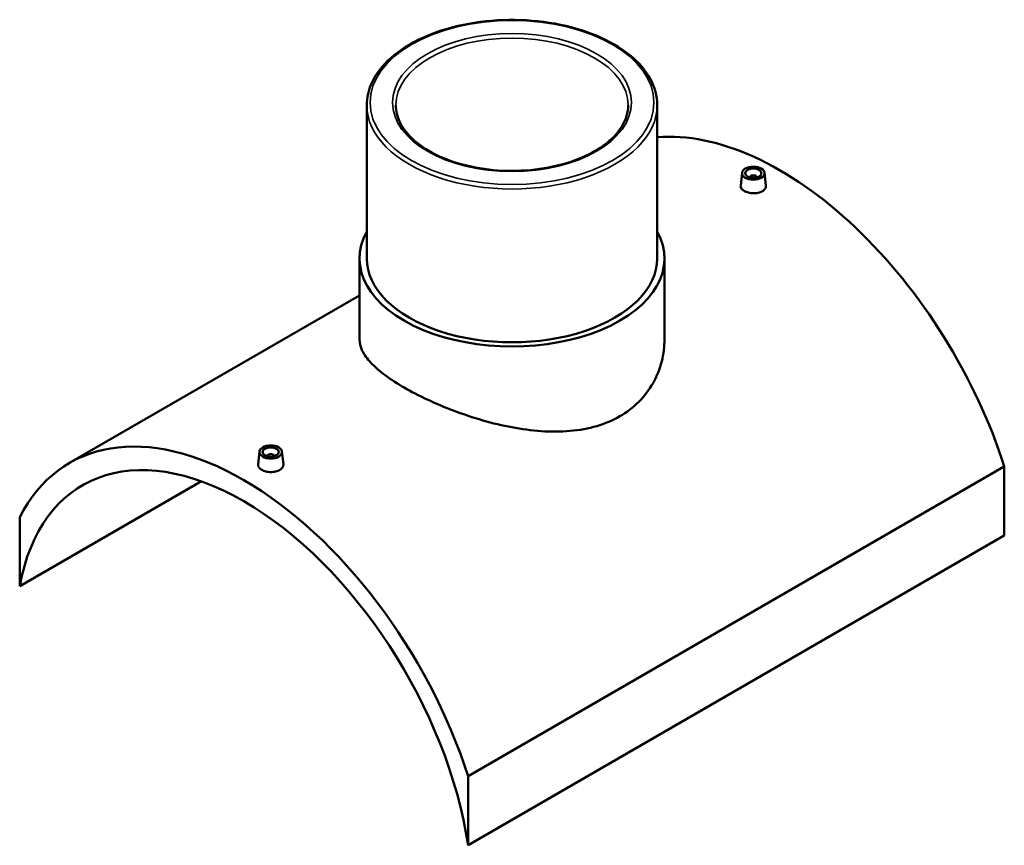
# Model space of a CAD drawing. Header units: millimetres. Extents: x -309 to 1498, y -360 to 1086.
# Tile 5 of 5: x 888 to 1498, y 575 to 1086. Entities that reach past the tile are written whole.
import ezdxf

# ---------------------------------------------------------------- set-up
doc = ezdxf.new("R2010")
doc.units = ezdxf.units.MM
doc.layers.add('Visible (ANSI)', color=7, linetype='Continuous', lineweight=50)
doc.layers.add('Visible Narrow (ANSI)', color=7, linetype='Continuous', lineweight=35)

msp = doc.modelspace()

# ---------------------------------------------------------------- linework, layer by layer
at = {"layer": 'Visible (ANSI)'}
for p, q in [((1102.75, 1033.47), (1102.75, 938.51)), ((1282.75, 1033.47), (1282.75, 938.51)), ((1335.32, 991.55), (1334.47, 983.67)), ((1340.3, 988.65), (1340.3, 988.85)), ((1344.3, 988.65), (1344.3, 988.85)), ((1349.29, 991.55), (1350.13, 983.69)), ((1098.25, 938.51), (1098.25, 888.46)), ((1287.25, 938.51), (1287.25, 888.46)), ((1098.25, 915.61), (918.58, 811.87)), ((1036.21, 818.86), (1035.36, 810.98)), ((1050.18, 818.86), (1051.03, 811)), ((1041.2, 816.16), (1041.2, 815.96)), ((1045.2, 816.16), (1045.2, 815.96)), ((1497.87, 809.7), (1165.53, 617.82)), ((1497.87, 809.7), (1497.87, 766.88)), ((887.63, 735.45), (1000.24, 800.46)), ((887.63, 778.26), (887.63, 735.45)), ((1165.53, 575.01), (1497.87, 766.88)), ((1165.53, 575.01), (1165.53, 617.82))]:
    msp.add_line(p, q, dxfattribs=at)
for centre, major_axis, start_param, end_param in [((1358.92, 816.69), (-108, 187.06), 4.355173, 6.019894), ((1342.3, 988.85), (-2, 0), 2.963882, 6.460896), ((1192.75, 938.51), (94.5, 0), 2.831748, 6.59303), ((1192.75, 938.51), (-90, 0), 0, 3.141593), ((1026.58, 624.81), (-108, 187.06), 4.355173, 6.640402), ((1026.58, 624.81), (-100, 173.21), 4.114348, 6.881227), ((1043.2, 816.16), (-2, 0), 2.963882, 6.460896)]:
    msp.add_ellipse(centre, major_axis=major_axis, ratio=0.57735, start_param=start_param, end_param=end_param, dxfattribs=at)
for centre, major_axis in [((1342.3, 991.3), (7, 0)), ((1342.3, 991.3), (5, 0)), ((1043.2, 818.61), (-7, 0)), ((1043.2, 818.61), (5, 0))]:
    msp.add_ellipse(centre, major_axis=major_axis, ratio=0.57735, dxfattribs=at)
for points, knots in [([(1282.75, 1033.47), (1282.75, 1039.01), (1281.26, 1044.55), (1275.46, 1055.13), (1271.08, 1060.15), (1259.83, 1069.21), (1252.89, 1073.23), (1237.22, 1079.77), (1228.48, 1082.29), (1210.11, 1085.59), (1200.48, 1086.38), (1181.29, 1086.15), (1171.74, 1085.13), (1153.64, 1081.39), (1145.1, 1078.67), (1129.88, 1071.75), (1123.21, 1067.56), (1112.47, 1058.1), (1108.38, 1052.83), (1103.8, 1042.79), (1102.75, 1038.13), (1102.75, 1033.47)], [0.785398, 0.785398, 0.785398, 0.785398, 1.091932, 1.091932, 1.407377, 1.407377, 1.730424, 1.730424, 2.054085, 2.054085, 2.377111, 2.377111, 2.699893, 2.699893, 3.022989, 3.022989, 3.346714, 3.346714, 3.669319, 3.669319, 3.926991, 3.926991, 3.926991, 3.926991]), ([(1264.75, 1033.47), (1264.75, 1029.03), (1263.44, 1024.58), (1258.33, 1016.22), (1254.64, 1012.3), (1245.28, 1005.37), (1239.67, 1002.35), (1227.04, 997.44), (1220.02, 995.55), (1205.28, 993.14), (1197.55, 992.6), (1182.19, 992.95), (1174.56, 993.84), (1160.19, 996.92), (1153.45, 999.12), (1141.56, 1004.59), (1136.41, 1007.85), (1128.17, 1015.06), (1125.09, 1019.01), (1121.55, 1026.48), (1120.75, 1029.98), (1120.75, 1033.47)], [5.497787, 5.497787, 5.497787, 5.497787, 5.836872, 5.836872, 6.160415, 6.160415, 6.476049, 6.476049, 6.791648, 6.791648, 7.108036, 7.108036, 7.424676, 7.424676, 7.740902, 7.740902, 8.056308, 8.056308, 8.372678, 8.372678, 8.63938, 8.63938, 8.63938, 8.63938]), ([(1347.85, 980.14), (1347.16, 979.73), (1346.28, 979.39), (1344.34, 978.95), (1343.29, 978.85), (1341.32, 978.89), (1340.27, 979.02), (1338.34, 979.5), (1337.46, 979.86), (1336.06, 980.66), (1335.46, 981.16), (1334.66, 982.26), (1334.46, 982.85), (1334.46, 983.49), (1334.46, 983.58), (1334.47, 983.67)], [2.364652, 2.364652, 2.364652, 2.364652, 2.660287, 2.660287, 2.955923, 2.955923, 3.25145, 3.25145, 3.546978, 3.546978, 3.842506, 3.842506, 4.138034, 4.138034, 4.185882, 4.185882, 4.185882, 4.185882]), ([(1350.13, 983.69), (1350.14, 983.59), (1350.15, 983.49), (1350.15, 982.82), (1349.95, 982.19), (1349.15, 981.05), (1348.55, 980.54), (1347.85, 980.14)], [6.4543621, 6.4543621, 6.4543621, 6.4543621, 6.5026862, 6.5026862, 6.7983213, 6.7983213, 7.0939565, 7.0939565, 7.0939565, 7.0939565]), ([(1259.57, 840.76), (1255.31, 838.3), (1250.51, 836.24), (1240.11, 833.17), (1234.5, 832.15), (1222.87, 831.13), (1216.83, 831.13), (1204.7, 831.97), (1198.62, 832.8), (1186.88, 835), (1180.81, 836.46), (1168.68, 839.92), (1162.63, 841.94), (1150.99, 846.33), (1145.38, 848.7), (1134.98, 853.58), (1130.18, 856.08), (1121.67, 860.99), (1117.7, 863.55), (1110.74, 868.7), (1107.74, 871.29), (1102.96, 876.39), (1101.16, 878.91), (1098.8, 883.8), (1098.25, 886.18), (1098.25, 888.46)], [0, 0, 0, 0, 1.808115, 1.808115, 3.616229, 3.616229, 5.424344, 5.424344, 7.232458, 7.232458, 9.037866, 9.037866, 10.843273, 10.843273, 12.648681, 12.648681, 14.454088, 14.454088, 16.259495, 16.259495, 18.064903, 18.064903, 19.87031, 19.87031, 21.675718, 21.675718, 21.675718, 21.675718]), ([(1287.25, 888.46), (1287.25, 883.97), (1286.69, 879.3), (1284.34, 870.11), (1282.54, 865.58), (1277.76, 857.12), (1274.76, 853.18), (1267.8, 846.23), (1263.83, 843.22), (1259.57, 840.76)], [50.583894, 50.583894, 50.583894, 50.583894, 52.392008, 52.392008, 54.200123, 54.200123, 56.008237, 56.008237, 57.816352, 57.816352, 57.816352, 57.816352]), ([(1048.75, 807.45), (1048.05, 807.04), (1047.17, 806.7), (1045.23, 806.26), (1044.18, 806.17), (1042.21, 806.2), (1041.16, 806.33), (1039.23, 806.81), (1038.35, 807.17), (1036.96, 807.97), (1036.35, 808.47), (1035.55, 809.57), (1035.35, 810.16), (1035.35, 810.8), (1035.35, 810.89), (1035.36, 810.98)], [0, 0, 0, 0, 0.295635, 0.295635, 0.59127, 0.59127, 0.886798, 0.886798, 1.182326, 1.182326, 1.477854, 1.477854, 1.773382, 1.773382, 1.82123, 1.82123, 1.82123, 1.82123]), ([(1051.03, 811), (1051.04, 810.9), (1051.04, 810.81), (1051.04, 810.13), (1050.85, 809.5), (1050.05, 808.37), (1049.45, 807.85), (1048.75, 807.45)], [4.0897099, 4.0897099, 4.0897099, 4.0897099, 4.138034, 4.138034, 4.4336692, 4.4336692, 4.7293043, 4.7293043, 4.7293043, 4.7293043])]:
    msp.add_open_spline(points, degree=3, knots=knots, dxfattribs=at)
at = {"layer": 'Visible Narrow (ANSI)'}
for major_axis in [(88, 0), (74, 0)]:
    msp.add_ellipse((1192.75, 1035.1), major_axis=major_axis, ratio=0.57735, dxfattribs=at)
for major_axis, start_param, end_param in [((-72, 0), 3.141593, 6.283185), ((-90, 0), 0, 3.141593)]:
    msp.add_ellipse((1192.75, 1033.47), major_axis=major_axis, ratio=0.57735, start_param=start_param, end_param=end_param, dxfattribs=at)

doc.saveas('drawing.dxf')
